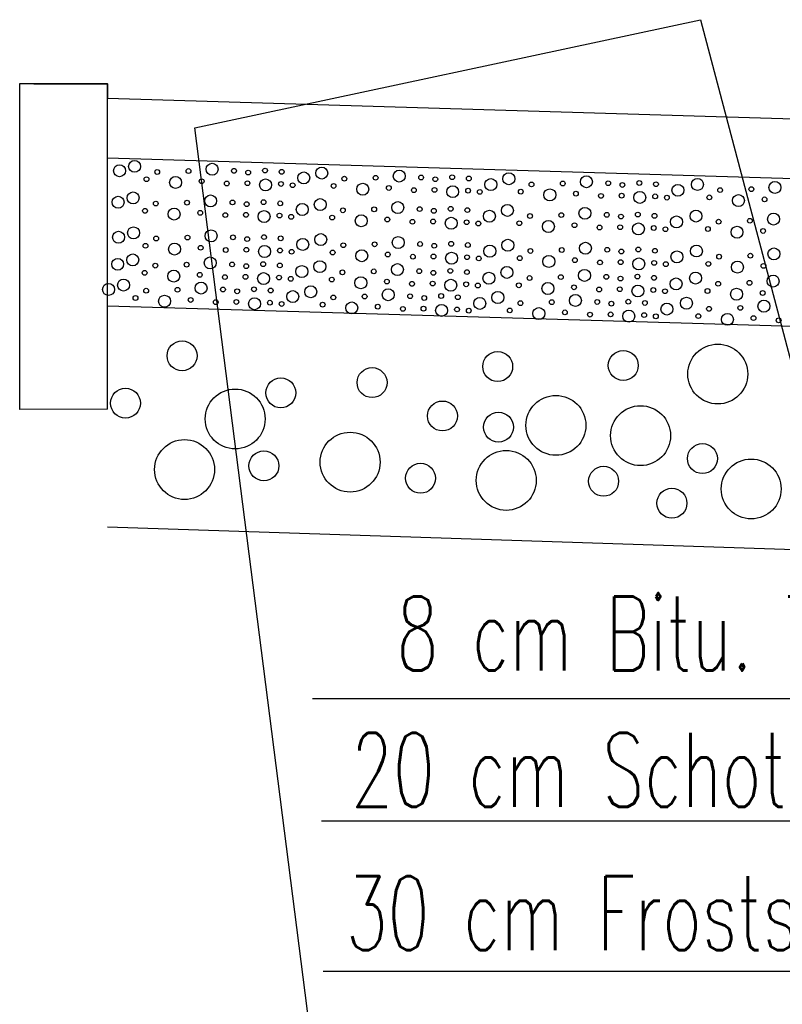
# Model space of a CAD drawing. Extents: x 3409653 to 3410193, y 5788342 to 5789000.
# Tile 4 of 79: x 3409714 to 3409724, y 5788645 to 5788658. Entities that reach past the tile are written whole.
import ezdxf

# ---------------------------------------------------------------- set-up
doc = ezdxf.new("R2010")
doc.units = 0
doc.header["$MEASUREMENT"] = 0
doc.linetypes.add('LINIENART0', pattern=[0])
for name, color, linetype in [('detail_AA-BB', 7, 'Continuous'), ('NULLEBENE', 7, 'Continuous'), ('TOP-HOEHENI', 7, 'Continuous')]:
    doc.layers.add(name, color=color, linetype=linetype)
doc.styles.add('SIMPLEX', font='simplex')

# ---------------------------------------------------------------- blocks, each defined once
blk = doc.blocks.new('GRENZS-104')
at = {"layer": 'NULLEBENE', "color": 1, "linetype": 'LINIENART0'}
blk.add_circle((0, 0), 0.81, dxfattribs=at)

msp = doc.modelspace()

# ---------------------------------------------------------------- linework, layer by layer
at = {"layer": 'detail_AA-BB', "color": 176, "linetype": 'LINIENART0'}
for p, q in [((3409715.08691, 5788657.50724), (3409713.89691, 5788657.50724)), ((3409715.08691, 5788657.50724), (3409713.89691, 5788657.50724)), ((3409713.89932, 5788653.10282), (3409713.89932, 5788657.50724)), ((3409713.89932, 5788653.10282), (3409713.89932, 5788657.50724)), ((3409715.08691, 5788657.50724), (3409714.08691, 5788657.50724)), ((3409714.08691, 5788657.50724), (3409715.08821, 5788657.50724)), ((3409715.08691, 5788657.50724), (3409714.08691, 5788657.50724)), ((3409714.08691, 5788657.50724), (3409715.08821, 5788657.50724)), ((3409715.087, 5788657.307), (3409715.087, 5788657.507)), ((3409715.087, 5788657.307), (3409715.087, 5788657.507)), ((3409715.087, 5788656.507), (3409715.087, 5788657.307)), ((3409715.087, 5788656.507), (3409715.087, 5788657.307)), ((3409715.087, 5788653.107), (3409715.087, 5788656.507)), ((3409715.087, 5788653.107), (3409715.087, 5788656.507)), ((3409715.087, 5788653.107), (3409713.89932, 5788653.10282)), ((3409715.087, 5788653.107), (3409713.89932, 5788653.10282))]:
    msp.add_line(p, q, dxfattribs=at)
at = {"layer": 'detail_AA-BB', "color": 160, "linetype": 'LINIENART0'}
for p, q in [((3409715.08691, 5788657.50724), (3409715.08691, 5788657.30724)), ((3409715.08691, 5788657.50724), (3409715.08691, 5788657.30724)), ((3409745.067, 5788656.407), (3409715.087, 5788657.307)), ((3409745.067, 5788656.407), (3409715.087, 5788657.307)), ((3409715.087, 5788656.507), (3409745.06953, 5788655.6072)), ((3409715.087, 5788656.507), (3409745.06953, 5788655.6072)), ((3409715.087, 5788654.5062), (3409745.066, 5788653.606)), ((3409715.087, 5788654.5062), (3409745.066, 5788653.606)), ((3409745.063, 5788650.528), (3409715.087, 5788651.51181)), ((3409745.063, 5788650.528), (3409715.087, 5788651.51181))]:
    msp.add_line(p, q, dxfattribs=at)
at = {"layer": 'detail_AA-BB', "color": 128, "linetype": 'LINIENART0'}
for p, q in [((3409717.85702, 5788649.19433), (3409731.27897, 5788649.19433)), ((3409717.85702, 5788649.19433), (3409731.27897, 5788649.19433)), ((3409717.97517, 5788647.54022), (3409732.48411, 5788647.54022)), ((3409717.97517, 5788647.54022), (3409732.48411, 5788647.54022)), ((3409717.9988, 5788645.50802), (3409733.45443, 5788645.50802)), ((3409717.9988, 5788645.50802), (3409733.45443, 5788645.50802))]:
    msp.add_line(p, q, dxfattribs=at)
at = {"layer": 'TOP-HOEHENI', "color": 95, "linetype": 'LINIENART0'}
for p, q in [((3409716.263, 5788656.912), (3409723.101, 5788658.375)), ((3409723.101, 5788658.375), (3409745.11, 5788574.893)), ((3409718.236, 5788641.481), (3409716.263, 5788656.912))]:
    msp.add_line(p, q, dxfattribs=at)

# ---------------------------------------------------------------- block references
at = {"layer": 'detail_AA-BB'}
for p, xscale, yscale in [((3409715.45076, 5788656.39169), 0.1, 0.1), ((3409715.45076, 5788656.39169), 0.1, 0.1), ((3409716.49872, 5788656.35139), 0.1, 0.1), ((3409716.49872, 5788656.35139), 0.1, 0.1), ((3409715.24775, 5788656.33257), 0.1, 0.1), ((3409715.24775, 5788656.33257), 0.1, 0.1), ((3409715.75666, 5788656.31517), 0.04, 0.04), ((3409715.75666, 5788656.31517), 0.04, 0.04), ((3409716.17963, 5788656.32787), 0.04, 0.04), ((3409716.17963, 5788656.32787), 0.04, 0.04), ((3409716.7943, 5788656.33123), 0.04, 0.04), ((3409716.7943, 5788656.33123), 0.04, 0.04), ((3409716.98575, 5788656.30772), 0.04, 0.04), ((3409716.98575, 5788656.30772), 0.04, 0.04), ((3409717.21415, 5788656.33459), 0.04, 0.04), ((3409717.21415, 5788656.33459), 0.04, 0.04), ((3409717.43919, 5788656.3178), 0.04, 0.04), ((3409717.43919, 5788656.3178), 0.04, 0.04), ((3409717.73666, 5788656.23517), 0.1, 0.1), ((3409717.73666, 5788656.23517), 0.1, 0.1), ((3409717.97997, 5788656.301), 0.1, 0.1), ((3409717.97997, 5788656.301), 0.1, 0.1), ((3409719.02793, 5788656.2607), 0.1, 0.1), ((3409719.02793, 5788656.2607), 0.1, 0.1), ((3409720.50918, 5788656.22375), 0.1, 0.1), ((3409720.50918, 5788656.22375), 0.1, 0.1), ((3409715.61198, 5788656.21703), 0.04, 0.04), ((3409715.61198, 5788656.21703), 0.04, 0.04), ((3409716.00497, 5788656.17337), 0.1, 0.1), ((3409716.00497, 5788656.17337), 0.1, 0.1), ((3409716.35765, 5788656.19016), 0.04, 0.04), ((3409716.35765, 5788656.19016), 0.04, 0.04), ((3409716.69689, 5788656.15993), 0.04, 0.04), ((3409716.69689, 5788656.15993), 0.04, 0.04), ((3409716.97567, 5788656.16329), 0.04, 0.04), ((3409716.97567, 5788656.16329), 0.04, 0.04), ((3409717.22087, 5788656.13978), 0.1, 0.1), ((3409717.22087, 5788656.13978), 0.1, 0.1), ((3409717.42912, 5788656.15321), 0.04, 0.04), ((3409717.42912, 5788656.15321), 0.04, 0.04), ((3409717.58698, 5788656.13642), 0.04, 0.04), ((3409717.58698, 5788656.13642), 0.04, 0.04), ((3409718.14119, 5788656.12634), 0.04, 0.04), ((3409718.14119, 5788656.12634), 0.04, 0.04), ((3409718.28587, 5788656.22448), 0.04, 0.04), ((3409718.28587, 5788656.22448), 0.04, 0.04), ((3409718.53418, 5788656.08268), 0.1, 0.1), ((3409718.53418, 5788656.08268), 0.1, 0.1), ((3409718.70884, 5788656.23719), 0.04, 0.04), ((3409718.70884, 5788656.23719), 0.04, 0.04), ((3409719.32351, 5788656.24054), 0.04, 0.04), ((3409719.32351, 5788656.24054), 0.04, 0.04), ((3409719.51496, 5788656.21703), 0.04, 0.04), ((3409719.51496, 5788656.21703), 0.04, 0.04), ((3409719.74336, 5788656.2439), 0.04, 0.04), ((3409719.74336, 5788656.2439), 0.04, 0.04), ((3409719.96841, 5788656.22711), 0.04, 0.04), ((3409719.96841, 5788656.22711), 0.04, 0.04), ((3409720.26587, 5788656.14448), 0.1, 0.1), ((3409720.26587, 5788656.14448), 0.1, 0.1), ((3409720.81508, 5788656.14723), 0.04, 0.04), ((3409720.81508, 5788656.14723), 0.04, 0.04), ((3409721.23805, 5788656.15993), 0.04, 0.04), ((3409721.23805, 5788656.15993), 0.04, 0.04), ((3409721.55714, 5788656.18344), 0.1, 0.1), ((3409721.55714, 5788656.18344), 0.1, 0.1), ((3409721.85272, 5788656.16329), 0.04, 0.04), ((3409721.85272, 5788656.16329), 0.04, 0.04), ((3409722.04417, 5788656.13978), 0.04, 0.04), ((3409722.04417, 5788656.13978), 0.04, 0.04), ((3409722.27257, 5788656.16665), 0.04, 0.04), ((3409722.27257, 5788656.16665), 0.04, 0.04), ((3409722.49762, 5788656.14986), 0.04, 0.04), ((3409722.49762, 5788656.14986), 0.04, 0.04), ((3409723.05854, 5788656.1465), 0.1, 0.1), ((3409723.05854, 5788656.1465), 0.1, 0.1), ((3409724.1065, 5788656.10619), 0.1, 0.1), ((3409724.1065, 5788656.10619), 0.1, 0.1), ((3409715.43117, 5788655.96442), 0.1, 0.1), ((3409715.43117, 5788655.96442), 0.1, 0.1), ((3409718.88686, 5788656.09947), 0.04, 0.04), ((3409718.88686, 5788656.09947), 0.04, 0.04), ((3409719.2261, 5788656.06924), 0.04, 0.04), ((3409719.2261, 5788656.06924), 0.04, 0.04), ((3409719.50488, 5788656.0726), 0.04, 0.04), ((3409719.50488, 5788656.0726), 0.04, 0.04), ((3409719.75008, 5788656.04909), 0.1, 0.1), ((3409719.75008, 5788656.04909), 0.1, 0.1), ((3409719.95833, 5788656.06253), 0.04, 0.04), ((3409719.95833, 5788656.06253), 0.04, 0.04), ((3409720.11619, 5788656.04573), 0.04, 0.04), ((3409720.11619, 5788656.04573), 0.04, 0.04), ((3409720.6704, 5788656.04909), 0.04, 0.04), ((3409720.6704, 5788656.04909), 0.04, 0.04), ((3409721.06339, 5788656.00542), 0.1, 0.1), ((3409721.06339, 5788656.00542), 0.1, 0.1), ((3409721.41607, 5788656.02222), 0.04, 0.04), ((3409721.41607, 5788656.02222), 0.04, 0.04), ((3409721.75531, 5788655.99199), 0.04, 0.04), ((3409721.75531, 5788655.99199), 0.04, 0.04), ((3409722.0341, 5788655.99535), 0.04, 0.04), ((3409722.0341, 5788655.99535), 0.04, 0.04), ((3409722.27929, 5788655.97184), 0.1, 0.1), ((3409722.27929, 5788655.97184), 0.1, 0.1), ((3409722.79508, 5788656.06723), 0.1, 0.1), ((3409722.79508, 5788656.06723), 0.1, 0.1), ((3409723.36444, 5788656.06997), 0.04, 0.04), ((3409723.36444, 5788656.06997), 0.04, 0.04), ((3409723.78741, 5788656.08268), 0.04, 0.04), ((3409723.78741, 5788656.08268), 0.04, 0.04), ((3409715.22816, 5788655.9053), 0.1, 0.1), ((3409715.22816, 5788655.9053), 0.1, 0.1), ((3409715.73707, 5788655.8879), 0.04, 0.04), ((3409715.73707, 5788655.8879), 0.04, 0.04), ((3409716.16004, 5788655.9006), 0.04, 0.04), ((3409716.16004, 5788655.9006), 0.04, 0.04), ((3409716.47913, 5788655.92411), 0.1, 0.1), ((3409716.47913, 5788655.92411), 0.1, 0.1), ((3409716.77471, 5788655.90396), 0.04, 0.04), ((3409716.77471, 5788655.90396), 0.04, 0.04), ((3409716.96616, 5788655.88045), 0.04, 0.04), ((3409716.96616, 5788655.88045), 0.04, 0.04), ((3409717.19456, 5788655.90732), 0.04, 0.04), ((3409717.19456, 5788655.90732), 0.04, 0.04), ((3409717.41961, 5788655.89053), 0.04, 0.04), ((3409717.41961, 5788655.89053), 0.04, 0.04), ((3409717.71707, 5788655.8079), 0.1, 0.1), ((3409717.71707, 5788655.8079), 0.1, 0.1), ((3409717.96038, 5788655.87373), 0.1, 0.1), ((3409717.96038, 5788655.87373), 0.1, 0.1), ((3409719.00834, 5788655.83343), 0.1, 0.1), ((3409719.00834, 5788655.83343), 0.1, 0.1), ((3409722.48754, 5788655.98527), 0.04, 0.04), ((3409722.48754, 5788655.98527), 0.04, 0.04), ((3409722.64541, 5788655.96848), 0.04, 0.04), ((3409722.64541, 5788655.96848), 0.04, 0.04), ((3409723.21977, 5788655.97184), 0.04, 0.04), ((3409723.21977, 5788655.97184), 0.04, 0.04), ((3409723.61275, 5788655.92817), 0.1, 0.1), ((3409723.61275, 5788655.92817), 0.1, 0.1), ((3409723.96543, 5788655.94497), 0.04, 0.04), ((3409723.96543, 5788655.94497), 0.04, 0.04), ((3409715.59239, 5788655.78976), 0.04, 0.04), ((3409715.59239, 5788655.78976), 0.04, 0.04), ((3409715.98538, 5788655.7461), 0.1, 0.1), ((3409715.98538, 5788655.7461), 0.1, 0.1), ((3409716.33806, 5788655.76289), 0.04, 0.04), ((3409716.33806, 5788655.76289), 0.04, 0.04), ((3409716.6773, 5788655.73266), 0.04, 0.04), ((3409716.6773, 5788655.73266), 0.04, 0.04), ((3409716.95609, 5788655.73602), 0.04, 0.04), ((3409716.95609, 5788655.73602), 0.04, 0.04), ((3409717.20128, 5788655.71251), 0.1, 0.1), ((3409717.20128, 5788655.71251), 0.1, 0.1), ((3409717.40953, 5788655.72594), 0.04, 0.04), ((3409717.40953, 5788655.72594), 0.04, 0.04), ((3409718.26628, 5788655.79721), 0.04, 0.04), ((3409718.26628, 5788655.79721), 0.04, 0.04), ((3409718.68925, 5788655.80991), 0.04, 0.04), ((3409718.68925, 5788655.80991), 0.04, 0.04), ((3409719.30392, 5788655.81327), 0.04, 0.04), ((3409719.30392, 5788655.81327), 0.04, 0.04), ((3409719.49537, 5788655.78976), 0.04, 0.04), ((3409719.49537, 5788655.78976), 0.04, 0.04), ((3409719.72377, 5788655.81663), 0.04, 0.04), ((3409719.72377, 5788655.81663), 0.04, 0.04), ((3409719.94882, 5788655.79984), 0.04, 0.04), ((3409719.94882, 5788655.79984), 0.04, 0.04), ((3409720.24628, 5788655.71721), 0.1, 0.1), ((3409720.24628, 5788655.71721), 0.1, 0.1), ((3409720.48959, 5788655.79648), 0.1, 0.1), ((3409720.48959, 5788655.79648), 0.1, 0.1), ((3409721.21846, 5788655.73266), 0.04, 0.04), ((3409721.21846, 5788655.73266), 0.04, 0.04), ((3409721.53755, 5788655.75617), 0.1, 0.1), ((3409721.53755, 5788655.75617), 0.1, 0.1), ((3409721.83313, 5788655.73602), 0.04, 0.04), ((3409721.83313, 5788655.73602), 0.04, 0.04), ((3409722.25298, 5788655.73938), 0.04, 0.04), ((3409722.25298, 5788655.73938), 0.04, 0.04), ((3409722.47803, 5788655.72258), 0.04, 0.04), ((3409722.47803, 5788655.72258), 0.04, 0.04), ((3409723.03895, 5788655.71923), 0.1, 0.1), ((3409723.03895, 5788655.71923), 0.1, 0.1), ((3409724.08691, 5788655.67892), 0.1, 0.1), ((3409724.08691, 5788655.67892), 0.1, 0.1), ((3409717.5674, 5788655.70915), 0.04, 0.04), ((3409717.5674, 5788655.70915), 0.04, 0.04), ((3409718.1216, 5788655.69907), 0.04, 0.04), ((3409718.1216, 5788655.69907), 0.04, 0.04), ((3409718.51459, 5788655.65541), 0.1, 0.1), ((3409718.51459, 5788655.65541), 0.1, 0.1), ((3409718.86727, 5788655.6722), 0.04, 0.04), ((3409718.86727, 5788655.6722), 0.04, 0.04), ((3409719.20651, 5788655.64197), 0.04, 0.04), ((3409719.20651, 5788655.64197), 0.04, 0.04), ((3409719.4853, 5788655.64533), 0.04, 0.04), ((3409719.4853, 5788655.64533), 0.04, 0.04), ((3409719.73049, 5788655.62182), 0.1, 0.1), ((3409719.73049, 5788655.62182), 0.1, 0.1), ((3409719.93874, 5788655.63525), 0.04, 0.04), ((3409719.93874, 5788655.63525), 0.04, 0.04), ((3409720.09661, 5788655.61846), 0.04, 0.04), ((3409720.09661, 5788655.61846), 0.04, 0.04), ((3409720.65082, 5788655.62182), 0.04, 0.04), ((3409720.65082, 5788655.62182), 0.04, 0.04), ((3409720.79549, 5788655.71995), 0.04, 0.04), ((3409720.79549, 5788655.71995), 0.04, 0.04), ((3409721.0438, 5788655.57815), 0.1, 0.1), ((3409721.0438, 5788655.57815), 0.1, 0.1), ((3409721.39648, 5788655.59495), 0.04, 0.04), ((3409721.39648, 5788655.59495), 0.04, 0.04), ((3409722.02458, 5788655.71251), 0.04, 0.04), ((3409722.02458, 5788655.71251), 0.04, 0.04), ((3409722.2597, 5788655.54457), 0.1, 0.1), ((3409722.2597, 5788655.54457), 0.1, 0.1), ((3409722.77549, 5788655.63995), 0.1, 0.1), ((3409722.77549, 5788655.63995), 0.1, 0.1), ((3409723.34485, 5788655.6427), 0.04, 0.04), ((3409723.34485, 5788655.6427), 0.04, 0.04), ((3409723.76782, 5788655.65541), 0.04, 0.04), ((3409723.76782, 5788655.65541), 0.04, 0.04), ((3409715.23407, 5788655.4327), 0.1, 0.1), ((3409715.23407, 5788655.4327), 0.1, 0.1), ((3409715.43708, 5788655.49182), 0.1, 0.1), ((3409715.43708, 5788655.49182), 0.1, 0.1), ((3409716.48504, 5788655.45151), 0.1, 0.1), ((3409716.48504, 5788655.45151), 0.1, 0.1), ((3409721.73572, 5788655.56472), 0.04, 0.04), ((3409721.73572, 5788655.56472), 0.04, 0.04), ((3409722.01451, 5788655.56808), 0.04, 0.04), ((3409722.01451, 5788655.56808), 0.04, 0.04), ((3409722.46795, 5788655.558), 0.04, 0.04), ((3409722.46795, 5788655.558), 0.04, 0.04), ((3409722.62582, 5788655.54121), 0.04, 0.04), ((3409722.62582, 5788655.54121), 0.04, 0.04), ((3409723.20018, 5788655.54457), 0.04, 0.04), ((3409723.20018, 5788655.54457), 0.04, 0.04), ((3409723.59316, 5788655.5009), 0.1, 0.1), ((3409723.59316, 5788655.5009), 0.1, 0.1), ((3409723.94584, 5788655.51769), 0.04, 0.04), ((3409723.94584, 5788655.51769), 0.04, 0.04), ((3409715.74297, 5788655.41529), 0.04, 0.04), ((3409715.74297, 5788655.41529), 0.04, 0.04), ((3409716.16595, 5788655.428), 0.04, 0.04), ((3409716.16595, 5788655.428), 0.04, 0.04), ((3409716.78062, 5788655.43136), 0.04, 0.04), ((3409716.78062, 5788655.43136), 0.04, 0.04), ((3409716.97207, 5788655.40785), 0.04, 0.04), ((3409716.97207, 5788655.40785), 0.04, 0.04), ((3409717.20047, 5788655.43472), 0.04, 0.04), ((3409717.20047, 5788655.43472), 0.04, 0.04), ((3409717.42551, 5788655.41792), 0.04, 0.04), ((3409717.42551, 5788655.41792), 0.04, 0.04), ((3409717.72297, 5788655.33529), 0.1, 0.1), ((3409717.72297, 5788655.33529), 0.1, 0.1), ((3409717.96629, 5788655.40113), 0.1, 0.1), ((3409717.96629, 5788655.40113), 0.1, 0.1), ((3409718.27219, 5788655.3246), 0.04, 0.04), ((3409718.27219, 5788655.3246), 0.04, 0.04), ((3409718.69516, 5788655.33731), 0.04, 0.04), ((3409718.69516, 5788655.33731), 0.04, 0.04), ((3409719.01425, 5788655.36082), 0.1, 0.1), ((3409719.01425, 5788655.36082), 0.1, 0.1), ((3409719.30983, 5788655.34067), 0.04, 0.04), ((3409719.30983, 5788655.34067), 0.04, 0.04), ((3409719.72968, 5788655.34403), 0.04, 0.04), ((3409719.72968, 5788655.34403), 0.04, 0.04), ((3409719.95472, 5788655.32723), 0.04, 0.04), ((3409719.95472, 5788655.32723), 0.04, 0.04), ((3409720.4955, 5788655.32388), 0.1, 0.1), ((3409720.4955, 5788655.32388), 0.1, 0.1), ((3409721.54346, 5788655.28357), 0.1, 0.1), ((3409721.54346, 5788655.28357), 0.1, 0.1), ((3409715.5983, 5788655.31716), 0.04, 0.04), ((3409715.5983, 5788655.31716), 0.04, 0.04), ((3409715.99129, 5788655.27349), 0.1, 0.1), ((3409715.99129, 5788655.27349), 0.1, 0.1), ((3409716.34397, 5788655.29029), 0.04, 0.04), ((3409716.34397, 5788655.29029), 0.04, 0.04), ((3409716.68321, 5788655.26006), 0.04, 0.04), ((3409716.68321, 5788655.26006), 0.04, 0.04), ((3409716.96199, 5788655.26342), 0.04, 0.04), ((3409716.96199, 5788655.26342), 0.04, 0.04), ((3409717.20719, 5788655.2399), 0.1, 0.1), ((3409717.20719, 5788655.2399), 0.1, 0.1), ((3409717.41544, 5788655.25334), 0.04, 0.04), ((3409717.41544, 5788655.25334), 0.04, 0.04), ((3409717.5733, 5788655.23655), 0.04, 0.04), ((3409717.5733, 5788655.23655), 0.04, 0.04), ((3409718.12751, 5788655.22647), 0.04, 0.04), ((3409718.12751, 5788655.22647), 0.04, 0.04), ((3409718.5205, 5788655.1828), 0.1, 0.1), ((3409718.5205, 5788655.1828), 0.1, 0.1), ((3409718.87318, 5788655.1996), 0.04, 0.04), ((3409718.87318, 5788655.1996), 0.04, 0.04), ((3409719.50128, 5788655.31716), 0.04, 0.04), ((3409719.50128, 5788655.31716), 0.04, 0.04), ((3409719.7364, 5788655.14922), 0.1, 0.1), ((3409719.7364, 5788655.14922), 0.1, 0.1), ((3409720.25219, 5788655.2446), 0.1, 0.1), ((3409720.25219, 5788655.2446), 0.1, 0.1), ((3409720.8014, 5788655.24735), 0.04, 0.04), ((3409720.8014, 5788655.24735), 0.04, 0.04), ((3409721.22437, 5788655.26006), 0.04, 0.04), ((3409721.22437, 5788655.26006), 0.04, 0.04), ((3409721.83904, 5788655.26342), 0.04, 0.04), ((3409721.83904, 5788655.26342), 0.04, 0.04), ((3409722.03049, 5788655.2399), 0.04, 0.04), ((3409722.03049, 5788655.2399), 0.04, 0.04), ((3409722.25889, 5788655.26677), 0.04, 0.04), ((3409722.25889, 5788655.26677), 0.04, 0.04), ((3409722.48393, 5788655.24998), 0.04, 0.04), ((3409722.48393, 5788655.24998), 0.04, 0.04), ((3409722.7814, 5788655.16735), 0.1, 0.1), ((3409722.7814, 5788655.16735), 0.1, 0.1), ((3409723.04486, 5788655.24662), 0.1, 0.1), ((3409723.04486, 5788655.24662), 0.1, 0.1), ((3409724.09282, 5788655.20632), 0.1, 0.1), ((3409724.09282, 5788655.20632), 0.1, 0.1), ((3409715.22226, 5788655.06643), 0.1, 0.1), ((3409715.22226, 5788655.06643), 0.1, 0.1), ((3409715.42526, 5788655.12555), 0.1, 0.1), ((3409715.42526, 5788655.12555), 0.1, 0.1), ((3409716.15413, 5788655.06173), 0.04, 0.04), ((3409716.15413, 5788655.06173), 0.04, 0.04), ((3409716.47322, 5788655.08524), 0.1, 0.1), ((3409716.47322, 5788655.08524), 0.1, 0.1), ((3409716.7688, 5788655.06509), 0.04, 0.04), ((3409716.7688, 5788655.06509), 0.04, 0.04), ((3409717.18866, 5788655.06845), 0.04, 0.04), ((3409717.18866, 5788655.06845), 0.04, 0.04), ((3409717.95447, 5788655.03486), 0.1, 0.1), ((3409717.95447, 5788655.03486), 0.1, 0.1), ((3409719.21242, 5788655.16937), 0.04, 0.04), ((3409719.21242, 5788655.16937), 0.04, 0.04), ((3409719.4912, 5788655.17273), 0.04, 0.04), ((3409719.4912, 5788655.17273), 0.04, 0.04), ((3409719.94465, 5788655.16265), 0.04, 0.04), ((3409719.94465, 5788655.16265), 0.04, 0.04), ((3409720.10251, 5788655.14586), 0.04, 0.04), ((3409720.10251, 5788655.14586), 0.04, 0.04), ((3409720.65672, 5788655.14922), 0.04, 0.04), ((3409720.65672, 5788655.14922), 0.04, 0.04), ((3409721.04971, 5788655.10555), 0.1, 0.1), ((3409721.04971, 5788655.10555), 0.1, 0.1), ((3409721.40239, 5788655.12234), 0.04, 0.04), ((3409721.40239, 5788655.12234), 0.04, 0.04), ((3409721.74163, 5788655.09211), 0.04, 0.04), ((3409721.74163, 5788655.09211), 0.04, 0.04), ((3409722.02041, 5788655.09547), 0.04, 0.04), ((3409722.02041, 5788655.09547), 0.04, 0.04), ((3409722.26561, 5788655.07196), 0.1, 0.1), ((3409722.26561, 5788655.07196), 0.1, 0.1), ((3409722.47386, 5788655.0854), 0.04, 0.04), ((3409722.47386, 5788655.0854), 0.04, 0.04), ((3409722.63172, 5788655.0686), 0.04, 0.04), ((3409722.63172, 5788655.0686), 0.04, 0.04), ((3409723.20609, 5788655.07196), 0.04, 0.04), ((3409723.20609, 5788655.07196), 0.04, 0.04), ((3409723.35076, 5788655.1701), 0.04, 0.04), ((3409723.35076, 5788655.1701), 0.04, 0.04), ((3409723.59907, 5788655.0283), 0.1, 0.1), ((3409723.59907, 5788655.0283), 0.1, 0.1), ((3409723.77373, 5788655.1828), 0.04, 0.04), ((3409723.77373, 5788655.1828), 0.04, 0.04), ((3409715.58649, 5788654.95089), 0.04, 0.04), ((3409715.58649, 5788654.95089), 0.04, 0.04), ((3409715.73116, 5788655.04903), 0.04, 0.04), ((3409715.73116, 5788655.04903), 0.04, 0.04), ((3409715.97947, 5788654.90722), 0.1, 0.1), ((3409715.97947, 5788654.90722), 0.1, 0.1), ((3409716.33215, 5788654.92402), 0.04, 0.04), ((3409716.33215, 5788654.92402), 0.04, 0.04), ((3409716.96025, 5788655.04158), 0.04, 0.04), ((3409716.96025, 5788655.04158), 0.04, 0.04), ((3409717.4137, 5788655.05165), 0.04, 0.04), ((3409717.4137, 5788655.05165), 0.04, 0.04), ((3409717.71116, 5788654.96903), 0.1, 0.1), ((3409717.71116, 5788654.96903), 0.1, 0.1), ((3409718.26037, 5788654.95834), 0.04, 0.04), ((3409718.26037, 5788654.95834), 0.04, 0.04), ((3409718.68334, 5788654.97104), 0.04, 0.04), ((3409718.68334, 5788654.97104), 0.04, 0.04), ((3409719.00243, 5788654.99455), 0.1, 0.1), ((3409719.00243, 5788654.99455), 0.1, 0.1), ((3409719.29801, 5788654.9744), 0.04, 0.04), ((3409719.29801, 5788654.9744), 0.04, 0.04), ((3409719.48946, 5788654.95089), 0.04, 0.04), ((3409719.48946, 5788654.95089), 0.04, 0.04), ((3409719.71787, 5788654.97776), 0.04, 0.04), ((3409719.71787, 5788654.97776), 0.04, 0.04), ((3409719.94291, 5788654.96097), 0.04, 0.04), ((3409719.94291, 5788654.96097), 0.04, 0.04), ((3409720.24037, 5788654.87834), 0.1, 0.1), ((3409720.24037, 5788654.87834), 0.1, 0.1), ((3409720.48368, 5788654.95761), 0.1, 0.1), ((3409720.48368, 5788654.95761), 0.1, 0.1), ((3409721.53164, 5788654.9173), 0.1, 0.1), ((3409721.53164, 5788654.9173), 0.1, 0.1), ((3409723.03305, 5788654.88035), 0.1, 0.1), ((3409723.03305, 5788654.88035), 0.1, 0.1), ((3409723.95175, 5788655.04509), 0.04, 0.04), ((3409723.95175, 5788655.04509), 0.04, 0.04), ((3409715.30183, 5788654.78592), 0.1, 0.1), ((3409715.30183, 5788654.78592), 0.1, 0.1), ((3409716.34979, 5788654.74561), 0.1, 0.1), ((3409716.34979, 5788654.74561), 0.1, 0.1), ((3409716.67139, 5788654.89379), 0.04, 0.04), ((3409716.67139, 5788654.89379), 0.04, 0.04), ((3409716.95018, 5788654.89715), 0.04, 0.04), ((3409716.95018, 5788654.89715), 0.04, 0.04), ((3409717.19537, 5788654.87364), 0.1, 0.1), ((3409717.19537, 5788654.87364), 0.1, 0.1), ((3409717.40362, 5788654.88707), 0.04, 0.04), ((3409717.40362, 5788654.88707), 0.04, 0.04), ((3409717.56149, 5788654.87028), 0.04, 0.04), ((3409717.56149, 5788654.87028), 0.04, 0.04), ((3409718.1157, 5788654.8602), 0.04, 0.04), ((3409718.1157, 5788654.8602), 0.04, 0.04), ((3409718.50868, 5788654.81654), 0.1, 0.1), ((3409718.50868, 5788654.81654), 0.1, 0.1), ((3409718.86136, 5788654.83333), 0.04, 0.04), ((3409718.86136, 5788654.83333), 0.04, 0.04), ((3409719.2006, 5788654.8031), 0.04, 0.04), ((3409719.2006, 5788654.8031), 0.04, 0.04), ((3409719.47939, 5788654.80646), 0.04, 0.04), ((3409719.47939, 5788654.80646), 0.04, 0.04), ((3409719.72458, 5788654.78295), 0.1, 0.1), ((3409719.72458, 5788654.78295), 0.1, 0.1), ((3409719.93283, 5788654.79638), 0.04, 0.04), ((3409719.93283, 5788654.79638), 0.04, 0.04), ((3409720.78958, 5788654.88108), 0.04, 0.04), ((3409720.78958, 5788654.88108), 0.04, 0.04), ((3409721.21255, 5788654.89379), 0.04, 0.04), ((3409721.21255, 5788654.89379), 0.04, 0.04), ((3409721.82722, 5788654.89715), 0.04, 0.04), ((3409721.82722, 5788654.89715), 0.04, 0.04), ((3409722.01868, 5788654.87364), 0.04, 0.04), ((3409722.01868, 5788654.87364), 0.04, 0.04), ((3409722.24708, 5788654.90051), 0.04, 0.04), ((3409722.24708, 5788654.90051), 0.04, 0.04), ((3409722.47212, 5788654.88371), 0.04, 0.04), ((3409722.47212, 5788654.88371), 0.04, 0.04), ((3409722.76958, 5788654.80108), 0.1, 0.1), ((3409722.76958, 5788654.80108), 0.1, 0.1), ((3409723.33894, 5788654.80383), 0.04, 0.04), ((3409723.33894, 5788654.80383), 0.04, 0.04), ((3409723.76192, 5788654.81654), 0.04, 0.04), ((3409723.76192, 5788654.81654), 0.04, 0.04), ((3409724.08101, 5788654.84005), 0.1, 0.1), ((3409724.08101, 5788654.84005), 0.1, 0.1), ((3409715.09882, 5788654.7268), 0.1, 0.1), ((3409715.09882, 5788654.7268), 0.1, 0.1), ((3409715.60772, 5788654.7094), 0.04, 0.04), ((3409715.60772, 5788654.7094), 0.04, 0.04), ((3409716.0307, 5788654.7221), 0.04, 0.04), ((3409716.0307, 5788654.7221), 0.04, 0.04), ((3409716.64536, 5788654.72546), 0.04, 0.04), ((3409716.64536, 5788654.72546), 0.04, 0.04), ((3409716.83682, 5788654.70195), 0.04, 0.04), ((3409716.83682, 5788654.70195), 0.04, 0.04), ((3409717.06522, 5788654.72882), 0.04, 0.04), ((3409717.06522, 5788654.72882), 0.04, 0.04), ((3409717.29026, 5788654.71203), 0.04, 0.04), ((3409717.29026, 5788654.71203), 0.04, 0.04), ((3409717.58772, 5788654.6294), 0.1, 0.1), ((3409717.58772, 5788654.6294), 0.1, 0.1), ((3409717.83104, 5788654.69523), 0.1, 0.1), ((3409717.83104, 5788654.69523), 0.1, 0.1), ((3409718.879, 5788654.65493), 0.1, 0.1), ((3409718.879, 5788654.65493), 0.1, 0.1), ((3409720.0907, 5788654.77959), 0.04, 0.04), ((3409720.0907, 5788654.77959), 0.04, 0.04), ((3409720.36025, 5788654.61798), 0.1, 0.1), ((3409720.36025, 5788654.61798), 0.1, 0.1), ((3409720.64491, 5788654.78295), 0.04, 0.04), ((3409720.64491, 5788654.78295), 0.04, 0.04), ((3409721.03789, 5788654.73928), 0.1, 0.1), ((3409721.03789, 5788654.73928), 0.1, 0.1), ((3409721.39057, 5788654.75608), 0.04, 0.04), ((3409721.39057, 5788654.75608), 0.04, 0.04), ((3409721.72981, 5788654.72585), 0.04, 0.04), ((3409721.72981, 5788654.72585), 0.04, 0.04), ((3409722.0086, 5788654.72921), 0.04, 0.04), ((3409722.0086, 5788654.72921), 0.04, 0.04), ((3409722.25379, 5788654.70569), 0.1, 0.1), ((3409722.25379, 5788654.70569), 0.1, 0.1), ((3409722.46204, 5788654.71913), 0.04, 0.04), ((3409722.46204, 5788654.71913), 0.04, 0.04), ((3409722.61991, 5788654.70233), 0.04, 0.04), ((3409722.61991, 5788654.70233), 0.04, 0.04), ((3409723.19427, 5788654.70569), 0.04, 0.04), ((3409723.19427, 5788654.70569), 0.04, 0.04), ((3409723.58726, 5788654.66203), 0.1, 0.1), ((3409723.58726, 5788654.66203), 0.1, 0.1), ((3409723.93994, 5788654.67882), 0.04, 0.04), ((3409723.93994, 5788654.67882), 0.04, 0.04), ((3409715.46305, 5788654.61126), 0.04, 0.04), ((3409715.46305, 5788654.61126), 0.04, 0.04), ((3409715.85604, 5788654.5676), 0.1, 0.1), ((3409715.85604, 5788654.5676), 0.1, 0.1), ((3409716.20871, 5788654.58439), 0.04, 0.04), ((3409716.20871, 5788654.58439), 0.04, 0.04), ((3409716.54796, 5788654.55416), 0.04, 0.04), ((3409716.54796, 5788654.55416), 0.04, 0.04), ((3409716.82674, 5788654.55752), 0.04, 0.04), ((3409716.82674, 5788654.55752), 0.04, 0.04), ((3409717.07194, 5788654.53401), 0.1, 0.1), ((3409717.07194, 5788654.53401), 0.1, 0.1), ((3409717.28019, 5788654.54744), 0.04, 0.04), ((3409717.28019, 5788654.54744), 0.04, 0.04), ((3409717.43805, 5788654.53065), 0.04, 0.04), ((3409717.43805, 5788654.53065), 0.04, 0.04), ((3409718.13693, 5788654.61871), 0.04, 0.04), ((3409718.13693, 5788654.61871), 0.04, 0.04), ((3409718.38525, 5788654.47691), 0.1, 0.1), ((3409718.38525, 5788654.47691), 0.1, 0.1), ((3409718.55991, 5788654.63141), 0.04, 0.04), ((3409718.55991, 5788654.63141), 0.04, 0.04), ((3409719.17457, 5788654.63477), 0.04, 0.04), ((3409719.17457, 5788654.63477), 0.04, 0.04), ((3409719.36603, 5788654.61126), 0.04, 0.04), ((3409719.36603, 5788654.61126), 0.04, 0.04), ((3409719.59443, 5788654.63813), 0.04, 0.04), ((3409719.59443, 5788654.63813), 0.04, 0.04), ((3409719.81947, 5788654.62134), 0.04, 0.04), ((3409719.81947, 5788654.62134), 0.04, 0.04), ((3409720.11693, 5788654.53871), 0.1, 0.1), ((3409720.11693, 5788654.53871), 0.1, 0.1), ((3409720.66614, 5788654.54145), 0.04, 0.04), ((3409720.66614, 5788654.54145), 0.04, 0.04), ((3409721.08912, 5788654.55416), 0.04, 0.04), ((3409721.08912, 5788654.55416), 0.04, 0.04), ((3409721.40821, 5788654.57767), 0.1, 0.1), ((3409721.40821, 5788654.57767), 0.1, 0.1), ((3409721.70379, 5788654.55752), 0.04, 0.04), ((3409721.70379, 5788654.55752), 0.04, 0.04), ((3409721.89524, 5788654.53401), 0.04, 0.04), ((3409721.89524, 5788654.53401), 0.04, 0.04), ((3409722.12364, 5788654.56088), 0.04, 0.04), ((3409722.12364, 5788654.56088), 0.04, 0.04), ((3409722.34868, 5788654.54408), 0.04, 0.04), ((3409722.34868, 5788654.54408), 0.04, 0.04), ((3409722.90961, 5788654.54073), 0.1, 0.1), ((3409722.90961, 5788654.54073), 0.1, 0.1), ((3409723.95757, 5788654.50042), 0.1, 0.1), ((3409723.95757, 5788654.50042), 0.1, 0.1), ((3409717.99226, 5788654.52057), 0.04, 0.04), ((3409717.99226, 5788654.52057), 0.04, 0.04), ((3409718.73792, 5788654.4937), 0.04, 0.04), ((3409718.73792, 5788654.4937), 0.04, 0.04), ((3409719.07717, 5788654.46347), 0.04, 0.04), ((3409719.07717, 5788654.46347), 0.04, 0.04), ((3409719.35595, 5788654.46683), 0.04, 0.04), ((3409719.35595, 5788654.46683), 0.04, 0.04), ((3409719.60115, 5788654.44332), 0.1, 0.1), ((3409719.60115, 5788654.44332), 0.1, 0.1), ((3409719.8094, 5788654.45675), 0.04, 0.04), ((3409719.8094, 5788654.45675), 0.04, 0.04), ((3409719.96726, 5788654.43996), 0.04, 0.04), ((3409719.96726, 5788654.43996), 0.04, 0.04), ((3409720.52147, 5788654.44332), 0.04, 0.04), ((3409720.52147, 5788654.44332), 0.04, 0.04), ((3409720.91446, 5788654.39965), 0.1, 0.1), ((3409720.91446, 5788654.39965), 0.1, 0.1), ((3409721.26714, 5788654.41645), 0.04, 0.04), ((3409721.26714, 5788654.41645), 0.04, 0.04), ((3409722.13036, 5788654.36607), 0.1, 0.1), ((3409722.13036, 5788654.36607), 0.1, 0.1), ((3409722.64614, 5788654.46145), 0.1, 0.1), ((3409722.64614, 5788654.46145), 0.1, 0.1), ((3409723.21551, 5788654.4642), 0.04, 0.04), ((3409723.21551, 5788654.4642), 0.04, 0.04), ((3409723.63848, 5788654.47691), 0.04, 0.04), ((3409723.63848, 5788654.47691), 0.04, 0.04), ((3409721.60638, 5788654.38622), 0.04, 0.04), ((3409721.60638, 5788654.38622), 0.04, 0.04), ((3409721.88516, 5788654.38958), 0.04, 0.04), ((3409721.88516, 5788654.38958), 0.04, 0.04), ((3409722.33861, 5788654.3795), 0.04, 0.04), ((3409722.33861, 5788654.3795), 0.04, 0.04), ((3409722.49647, 5788654.36271), 0.04, 0.04), ((3409722.49647, 5788654.36271), 0.04, 0.04), ((3409723.07084, 5788654.36607), 0.04, 0.04), ((3409723.07084, 5788654.36607), 0.04, 0.04), ((3409723.46382, 5788654.3224), 0.1, 0.1), ((3409723.46382, 5788654.3224), 0.1, 0.1), ((3409723.8165, 5788654.33919), 0.04, 0.04), ((3409723.8165, 5788654.33919), 0.04, 0.04), ((3409724.15574, 5788654.30896), 0.04, 0.04), ((3409724.15574, 5788654.30896), 0.04, 0.04), ((3409716.09232, 5788653.82918), 0.25, 0.25), ((3409716.09232, 5788653.82918), 0.25, 0.25), ((3409722.05627, 5788653.69858), 0.25, 0.25), ((3409722.05627, 5788653.69858), 0.25, 0.25), ((3409723.33322, 5788653.58249), 0.5, 0.5), ((3409723.33322, 5788653.58249), 0.5, 0.5), ((3409720.3585, 5788653.68407), 0.25, 0.25), ((3409720.3585, 5788653.68407), 0.25, 0.25), ((3409718.66073, 5788653.46641), 0.25, 0.25), ((3409718.66073, 5788653.46641), 0.25, 0.25), ((3409717.42739, 5788653.3274), 0.25, 0.25), ((3409717.42739, 5788653.3274), 0.25, 0.25), ((3409715.32788, 5788653.18872), 0.25, 0.25), ((3409715.32788, 5788653.18872), 0.25, 0.25), ((3409716.81042, 5788652.97525), 0.5, 0.5), ((3409716.81042, 5788652.97525), 0.5, 0.5), ((3409721.14555, 5788652.88828), 0.5, 0.5), ((3409721.14555, 5788652.88828), 0.5, 0.5), ((3409719.61185, 5788653.01533), 0.25, 0.25), ((3409719.61185, 5788653.01533), 0.25, 0.25), ((3409722.2897, 5788652.74918), 0.5, 0.5), ((3409722.2897, 5788652.74918), 0.5, 0.5), ((3409720.36927, 5788652.8644), 0.25, 0.25), ((3409720.36927, 5788652.8644), 0.25, 0.25), ((3409716.12601, 5788652.29082), 0.5, 0.5), ((3409716.12601, 5788652.29082), 0.5, 0.5), ((3409718.36359, 5788652.3912), 0.5, 0.5), ((3409718.36359, 5788652.3912), 0.5, 0.5), ((3409723.1257, 5788652.43866), 0.25, 0.25), ((3409723.1257, 5788652.43866), 0.25, 0.25), ((3409717.19851, 5788652.3407), 0.25, 0.25), ((3409717.19851, 5788652.3407), 0.25, 0.25), ((3409720.47389, 5788652.14426), 0.5, 0.5), ((3409720.47389, 5788652.14426), 0.5, 0.5), ((3409723.78491, 5788652.0284), 0.5, 0.5), ((3409723.78491, 5788652.0284), 0.5, 0.5), ((3409719.31539, 5788652.17276), 0.25, 0.25), ((3409719.31539, 5788652.17276), 0.25, 0.25), ((3409721.79031, 5788652.13197), 0.25, 0.25), ((3409721.79031, 5788652.13197), 0.25, 0.25), ((3409722.71336, 5788651.83569), 0.25, 0.25), ((3409722.71336, 5788651.83569), 0.25, 0.25)]:
    msp.add_blockref('GRENZS-104', p, dxfattribs=dict(at, xscale=xscale, yscale=yscale))

# ---------------------------------------------------------------- texts
at = {"layer": 'detail_AA-BB', "color": 128, "linetype": 'LINIENART0', "style": 'SIMPLEX', "width": 0.66046}
for s, p in [('8 cm Bitu. Tragschicht', (3409718.99127, 5788649.57241)), ('8 cm Bitu. Tragschicht', (3409718.99127, 5788649.57241)), ('20 cm Schottertragschicht', (3409718.377, 5788647.729)), ('20 cm Schottertragschicht', (3409718.377, 5788647.729)), ('30 cm Frostschutzschicht', (3409718.30599, 5788645.79158)), ('30 cm Frostschutzschicht', (3409718.30599, 5788645.79158))]:
    msp.add_text(s, height=1, dxfattribs=at).set_placement(p)

doc.saveas('drawing.dxf')
